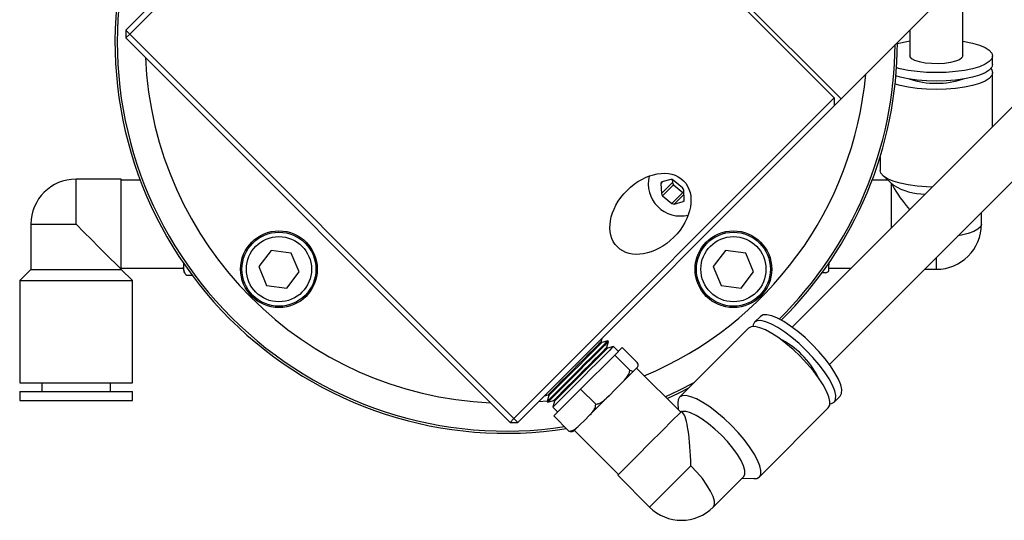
# Model space of a CAD drawing. Header units: inches. Extents: x 1.7 to 30.3, y 1.1 to 21.6.
# Tile 1 of 8: x 3.9 to 8.3, y 9.1 to 11.3. Entities that reach past the tile are written whole.
import ezdxf

# ---------------------------------------------------------------- set-up
doc = ezdxf.new("R2010")
doc.units = ezdxf.units.IN
doc.header["$MEASUREMENT"] = 0

msp = doc.modelspace()

# ---------------------------------------------------------------- linework, layer by layer
at = {"color": 7, "linetype": 'Continuous', "lineweight": 25}
for p, q in [((5.7888, 12.7114), (7.5424, 10.9578)), ((4.3426, 11.2652), (5.7575, 12.6801)), ((5.7929, 12.6801), (4.3603, 11.2475)), ((5.7929, 12.6801), (7.5111, 10.9619)), ((7.5424, 10.9578), (8.5893, 12.0047)), ((8.0858, 11.1495), (8.0858, 11.5012)), ((4.3603, 11.2475), (4.3426, 11.2652)), ((4.3426, 11.2652), (4.3426, 11.2299)), ((4.3603, 11.2475), (4.3426, 11.2299)), ((4.3603, 11.2475), (6.0785, 9.5293)), ((7.8496, 11.265), (7.8496, 11.1495)), ((6.0609, 9.5116), (4.3426, 11.2299)), ((8.2197, 11.1119), (8.2197, 11.1495)), ((8.2197, 10.8345), (8.2197, 11.0743)), ((8.4259, 11.0407), (7.3225, 9.9373)), ((6.0785, 9.5293), (7.5111, 10.9619)), ((7.5111, 10.9265), (6.0962, 9.5116)), ((7.5111, 10.9619), (7.5111, 10.9265)), ((7.5111, 10.9265), (7.5424, 10.9578)), ((7.4896, 9.7703), (8.5929, 10.8736)), ((7.7158, 10.6966), (7.7158, 10.6381)), ((7.7282, 10.6149), (7.7761, 10.5714)), ((4.3209, 10.5988), (4.1194, 10.5988)), ((4.1194, 10.3973), (4.1194, 10.5988)), ((4.3209, 10.1957), (4.3209, 10.5988)), ((4.4065, 10.5941), (4.3209, 10.5941)), ((6.7434, 10.5878), (6.7356, 10.5799)), ((6.7356, 10.5799), (6.7377, 10.5347)), ((6.787, 10.5839), (6.7377, 10.5347)), ((6.78, 10.5977), (6.7403, 10.5869)), ((6.7925, 10.574), (6.7433, 10.5247)), ((6.7863, 10.5971), (6.787, 10.5839)), ((6.8322, 10.5603), (6.7903, 10.5947)), ((6.7925, 10.574), (6.8344, 10.5395)), ((7.7511, 10.5941), (7.6806, 10.5941)), ((7.7662, 10.5805), (7.7662, 10.381)), ((6.8344, 10.5395), (6.7852, 10.4903)), ((6.8387, 10.5306), (6.7954, 10.4873)), ((6.8399, 10.5051), (6.8377, 10.5503)), ((6.7433, 10.5247), (6.7852, 10.4903)), ((6.7954, 10.4873), (6.8352, 10.4981)), ((6.8397, 10.5025), (6.8352, 10.4981)), ((8.1693, 10.3973), (8.1693, 10.45)), ((3.9178, 10.3973), (3.9178, 10.1955)), ((3.9178, 10.3973), (4.1194, 10.3973)), ((4.9922, 10.2801), (4.9369, 10.2079)), ((5.0824, 10.2682), (4.9922, 10.2801)), ((5.1172, 10.1842), (5.0824, 10.2682)), ((7.0252, 10.2801), (6.9699, 10.2079)), ((7.1153, 10.2682), (7.0252, 10.2801)), ((7.1501, 10.1842), (7.1153, 10.2682)), ((4.5997, 10.2237), (4.5997, 10.2054)), ((7.4874, 10.2237), (7.4874, 10.2156)), ((7.9677, 10.2485), (7.9677, 10.1957)), ((3.9178, 10.1955), (3.8674, 10.1451)), ((3.9178, 10.1955), (4.3209, 10.1955)), ((4.3209, 10.2004), (4.5997, 10.2004)), ((4.3209, 10.1955), (4.3209, 10.1957)), ((4.3713, 10.1451), (4.3209, 10.1955)), ((4.5997, 10.1962), (4.5997, 10.2054)), ((4.9369, 10.2079), (4.9717, 10.1239)), ((5.0619, 10.1121), (5.1172, 10.1842)), ((6.9699, 10.2079), (7.0047, 10.1239)), ((7.0948, 10.1121), (7.1501, 10.1842)), ((7.4723, 10.1792), (7.4559, 10.1792)), ((7.4874, 10.2059), (7.4874, 10.2156)), ((7.4874, 10.1963), (7.4874, 10.2059)), ((7.4874, 10.2004), (7.5856, 10.2004)), ((7.915, 10.1957), (7.9677, 10.1957)), ((3.8674, 10.1451), (3.8674, 9.6884)), ((3.8674, 10.1451), (4.3713, 10.1451)), ((4.3713, 9.6884), (4.3713, 10.1451)), ((4.611, 10.1726), (4.6123, 10.1716)), ((4.6148, 10.17), (4.638, 10.17)), ((4.9717, 10.1239), (5.0619, 10.1121)), ((7.0047, 10.1239), (7.0948, 10.1121)), ((7.1812, 9.9853), (7.1546, 9.9587)), ((7.1281, 9.9322), (6.8196, 9.6237)), ((6.4686, 9.8721), (6.473, 9.8883)), ((6.4719, 9.8688), (6.4686, 9.8721)), ((6.4978, 9.8758), (6.4719, 9.8688)), ((6.4939, 9.8469), (6.5008, 9.8727)), ((6.5008, 9.8728), (6.4978, 9.8758)), ((6.4972, 9.8436), (6.4939, 9.8469)), ((6.523, 9.8505), (6.4972, 9.8436)), ((6.5453, 9.8283), (6.5231, 9.8505)), ((6.5295, 9.8125), (6.5627, 9.8456)), ((6.63, 9.7784), (6.5627, 9.8456)), ((6.3767, 9.6597), (6.5295, 9.8125)), ((6.5968, 9.7452), (6.5295, 9.8125)), ((6.6181, 9.7451), (6.6241, 9.7511)), ((6.6241, 9.7511), (6.63, 9.7571)), ((6.8242, 9.557), (6.6271, 9.7541)), ((3.8674, 9.6884), (4.3713, 9.6884)), ((3.8674, 9.649), (3.8674, 9.6097)), ((3.8674, 9.649), (4.3713, 9.649)), ((3.9658, 9.6884), (3.9658, 9.649)), ((4.2729, 9.649), (4.2729, 9.6884)), ((4.3713, 9.6097), (4.3713, 9.649)), ((6.2571, 9.5401), (6.3767, 9.6597)), ((6.444, 9.5924), (6.3767, 9.6597)), ((6.5036, 9.6306), (6.5311, 9.6581)), ((6.5311, 9.6581), (6.5586, 9.6856)), ((3.8674, 9.6097), (4.3713, 9.6097)), ((6.1887, 9.6041), (6.2278, 9.6081)), ((6.2144, 9.6298), (6.2307, 9.6341)), ((6.2339, 9.6309), (6.227, 9.605)), ((6.227, 9.605), (6.23, 9.6019)), ((6.23, 9.602), (6.2559, 9.6089)), ((6.2307, 9.6341), (6.2339, 9.6309)), ((6.2592, 9.6056), (6.2523, 9.5797)), ((6.2559, 9.6089), (6.2592, 9.6056)), ((7.511, 9.6024), (7.5376, 9.629)), ((6.2522, 9.5797), (6.2745, 9.5574)), ((6.812, 9.5985), (6.8135, 9.5676)), ((6.8339, 9.5539), (6.8275, 9.5603)), ((7.176, 9.2674), (7.4844, 9.5758)), ((6.0785, 9.5293), (6.0609, 9.5116)), ((6.0785, 9.5293), (6.0962, 9.5116)), ((6.3244, 9.4728), (6.2571, 9.5401)), ((6.3734, 9.5004), (6.3949, 9.5219)), ((6.3949, 9.5219), (6.4164, 9.5435)), ((6.0609, 9.5116), (6.0962, 9.5116)), ((6.3487, 9.4757), (6.5458, 9.2786)), ((6.5424, 9.2753), (6.685, 9.1327)), ((6.97, 9.1327), (7.1063, 9.269)), ((7.0996, 9.2623), (7.1508, 9.2598))]:
    msp.add_line(p, q, dxfattribs=at)
at = {"color": 7, "linetype": 'Continuous', "lineweight": 25, "flags": 128}
for points in [[(8.0858, 11.2154), (8.0937, 11.2142), (8.1297, 11.2067), (8.1608, 11.1975), (8.1859, 11.1868), (8.2045, 11.175), (8.2159, 11.1624), (8.2197, 11.1495)], [(8.2197, 11.1495), (8.2159, 11.1365), (8.2045, 11.1239), (8.1859, 11.1121), (8.1608, 11.1015), (8.1297, 11.0923), (8.0937, 11.0848), (8.0539, 11.0793), (8.0115, 11.0759), (7.9677, 11.0748), (7.924, 11.0759), (7.8816, 11.0793), (7.8418, 11.0848), (7.8058, 11.0923), (7.7897, 11.0966)], [(8.0858, 11.1495), (8.0821, 11.1408), (8.0712, 11.1326), (8.0538, 11.1255), (8.031, 11.1199), (8.0042, 11.1162), (7.9752, 11.1145), (7.9456, 11.1151), (7.9174, 11.1178), (7.8924, 11.1225), (7.8722, 11.1289), (7.8579, 11.1366), (7.8506, 11.1451), (7.8496, 11.1495)], [(8.2197, 11.1119), (8.2159, 11.0989), (8.2045, 11.0863), (8.1859, 11.0745), (8.1608, 11.0639), (8.1297, 11.0546), (8.0937, 11.0472), (8.0539, 11.0417), (8.0115, 11.0383), (7.9677, 11.0372), (7.924, 11.0383), (7.8816, 11.0417), (7.8418, 11.0472), (7.8058, 11.0546), (7.7869, 11.0599)], [(8.2197, 11.0743), (8.2159, 11.0613), (8.2045, 11.0487), (8.1859, 11.0369), (8.1608, 11.0263), (8.1297, 11.017), (8.0937, 11.0096), (8.0539, 11.0041), (8.0115, 11.0007), (7.9677, 10.9996), (7.924, 11.0007), (7.8816, 11.0041), (7.8418, 11.0096), (7.8058, 11.017), (7.7833, 11.0234)], [(8.2116, 11.0931), (8.2159, 11.0872), (8.2197, 11.0743)], [(7.9488, 10.5636), (7.924, 10.5645), (7.8816, 10.5679), (7.8418, 10.5734), (7.8058, 10.5809), (7.7747, 10.5901), (7.7495, 10.6008), (7.731, 10.6126), (7.7196, 10.6251), (7.7158, 10.6381)], [(4.3209, 10.1957), (4.3179, 10.1988), (4.3088, 10.2078), (4.2939, 10.2227), (4.2738, 10.2429), (4.2489, 10.2677), (4.2201, 10.2965), (4.1883, 10.3283), (4.1544, 10.3623), (4.1194, 10.3973)], [(8.1693, 10.3973), (8.1654, 10.3856), (8.154, 10.3744), (8.1353, 10.3641), (8.1103, 10.355), (8.0797, 10.3476), (8.064, 10.3448)], [(7.511, 9.6024), (7.5174, 9.6143), (7.5183, 9.6312), (7.5135, 9.6527), (7.5032, 9.678), (7.4878, 9.7065), (7.4676, 9.7372), (7.4434, 9.7693), (7.4158, 9.8016), (7.3856, 9.8334), (7.3539, 9.8635), (7.3215, 9.8911), (7.2895, 9.9154), (7.2587, 9.9356), (7.2303, 9.951), (7.2049, 9.9613), (7.1834, 9.9661), (7.1665, 9.9652), (7.1546, 9.9587), (7.1482, 9.9469), (7.1471, 9.9397)], [(7.5376, 9.629), (7.544, 9.6409), (7.5449, 9.6578), (7.5401, 9.6793), (7.5298, 9.7046), (7.5144, 9.7331), (7.4942, 9.7638), (7.47, 9.7959), (7.4423, 9.8282), (7.4122, 9.86), (7.3805, 9.8901), (7.3481, 9.9177), (7.316, 9.942), (7.2853, 9.9621), (7.2569, 9.9776), (7.2315, 9.9879), (7.21, 9.9926), (7.1931, 9.9918), (7.1812, 9.9853), (7.1812, 9.9853)], [(7.4844, 9.5758), (7.4909, 9.5877), (7.4917, 9.6046), (7.4869, 9.6261), (7.4767, 9.6514), (7.4612, 9.6799), (7.441, 9.7106), (7.4168, 9.7427), (7.3892, 9.7751), (7.359, 9.8068), (7.3273, 9.8369), (7.2949, 9.8646), (7.2629, 9.8888), (7.2322, 9.909), (7.2037, 9.9244), (7.1783, 9.9347), (7.1569, 9.9395), (7.1399, 9.9386), (7.1281, 9.9322)], [(6.4978, 9.8758), (6.4971, 9.875), (6.4915, 9.8695), (6.4806, 9.8586), (6.4649, 9.8428), (6.445, 9.8229), (6.4217, 9.7996), (6.3959, 9.7739), (6.3688, 9.7468), (6.3415, 9.7195), (6.315, 9.693), (6.2904, 9.6684), (6.2688, 9.6468), (6.251, 9.629), (6.2378, 9.6158), (6.2297, 9.6077), (6.227, 9.605)], [(6.5008, 9.8728), (6.5001, 9.872), (6.4945, 9.8664), (6.4836, 9.8555), (6.4679, 9.8398), (6.448, 9.8199), (6.4247, 9.7966), (6.399, 9.7709), (6.3719, 9.7438), (6.3445, 9.7164), (6.318, 9.6899), (6.2935, 9.6654), (6.2718, 9.6438), (6.2541, 9.626), (6.2408, 9.6128), (6.2327, 9.6046), (6.23, 9.6019)], [(6.4686, 9.8721), (6.4676, 9.8711), (6.4615, 9.8649), (6.4501, 9.8536), (6.434, 9.8375), (6.414, 9.8175), (6.391, 9.7945), (6.3661, 9.7696), (6.3404, 9.7438), (6.3151, 9.7186), (6.2914, 9.6949), (6.2705, 9.6739), (6.2532, 9.6567), (6.2405, 9.644), (6.2329, 9.6363), (6.2307, 9.6341)], [(6.4719, 9.8688), (6.4709, 9.8678), (6.4647, 9.8617), (6.4534, 9.8503), (6.4373, 9.8342), (6.4173, 9.8142), (6.3943, 9.7912), (6.3694, 9.7663), (6.3436, 9.7406), (6.3184, 9.7153), (6.2947, 9.6916), (6.2737, 9.6707), (6.2565, 9.6534), (6.2438, 9.6407), (6.2361, 9.6331), (6.2339, 9.6309)], [(6.5231, 9.8505), (6.5223, 9.8498), (6.5167, 9.8442), (6.5058, 9.8333), (6.4901, 9.8176), (6.4702, 9.7977), (6.4469, 9.7744), (6.4212, 9.7487), (6.3941, 9.7216), (6.3667, 9.6942), (6.3402, 9.6677), (6.3157, 9.6431), (6.2941, 9.6215), (6.2763, 9.6038), (6.2631, 9.5905), (6.2549, 9.5824), (6.2522, 9.5797)], [(6.4939, 9.8469), (6.4929, 9.8458), (6.4867, 9.8397), (6.4754, 9.8283), (6.4593, 9.8123), (6.4393, 9.7923), (6.4163, 9.7693), (6.3913, 9.7443), (6.3656, 9.7186), (6.3403, 9.6933), (6.3167, 9.6696), (6.2957, 9.6487), (6.2785, 9.6314), (6.2657, 9.6187), (6.2581, 9.6111), (6.2559, 9.6089)], [(6.4972, 9.8436), (6.4961, 9.8425), (6.49, 9.8364), (6.4786, 9.8251), (6.4626, 9.809), (6.4426, 9.789), (6.4196, 9.766), (6.3946, 9.741), (6.3689, 9.7153), (6.3436, 9.69), (6.3199, 9.6664), (6.299, 9.6454), (6.2818, 9.6282), (6.269, 9.6154), (6.2614, 9.6078), (6.2592, 9.6056)], [(6.6181, 9.7451), (6.6131, 9.7402), (6.6074, 9.7344), (6.6009, 9.7279), (6.5937, 9.7207), (6.5858, 9.7128), (6.5773, 9.7043), (6.5682, 9.6952), (6.5586, 9.6856)], [(6.8859, 9.69), (6.8131, 9.652), (6.7561, 9.6251)], [(6.7636, 9.6175), (6.8175, 9.643), (6.8612, 9.6653)], [(6.5036, 9.6306), (6.4923, 9.6193), (6.481, 9.608), (6.4697, 9.5967), (6.4585, 9.5856), (6.4475, 9.5746), (6.4368, 9.5639), (6.4264, 9.5535), (6.4164, 9.5435)], [(7.176, 9.2674), (7.1824, 9.2793), (7.1833, 9.2962), (7.1785, 9.3177), (7.1682, 9.343), (7.1528, 9.3715), (7.1326, 9.4022), (7.1084, 9.4343), (7.0808, 9.4666), (7.0506, 9.4984), (7.0189, 9.5285), (6.9865, 9.5561), (6.9545, 9.5804), (6.9237, 9.6005), (6.8953, 9.616), (6.8699, 9.6263), (6.8484, 9.6311), (6.8315, 9.6302), (6.8196, 9.6237), (6.8132, 9.6119), (6.812, 9.5985)], [(7.4919, 9.5948), (7.4991, 9.5959), (7.511, 9.6024)], [(6.8275, 9.5603), (6.8269, 9.5597), (6.8216, 9.5545), (6.8111, 9.5439), (6.7957, 9.5286), (6.7761, 9.5089), (6.753, 9.4858), (6.7272, 9.4601), (6.6999, 9.4327), (6.6719, 9.4047), (6.6445, 9.3773), (6.6186, 9.3514), (6.5953, 9.3281), (6.5754, 9.3082), (6.5597, 9.2925), (6.5488, 9.2817), (6.5432, 9.2761), (6.5424, 9.2753)], [(7.1063, 9.269), (7.1118, 9.28), (7.1116, 9.296), (7.1058, 9.3165), (7.0944, 9.3406), (7.0781, 9.3675), (7.0574, 9.396), (7.033, 9.4252), (7.006, 9.4538), (6.9774, 9.4808), (6.9483, 9.5051), (6.9197, 9.5259), (6.8929, 9.5422), (6.8687, 9.5535), (6.8483, 9.5594), (6.8322, 9.5596), (6.8291, 9.5588)], [(6.3734, 9.5004), (6.367, 9.4941), (6.3614, 9.4885), (6.3567, 9.4837), (6.3527, 9.4798), (6.3496, 9.4767), (6.3474, 9.4745), (6.3461, 9.4732), (6.3457, 9.4727)], [(6.8698, 9.3175), (6.8424, 9.2902), (6.8145, 9.2622), (6.787, 9.2348), (6.7611, 9.2089), (6.7378, 9.1856), (6.7179, 9.1657), (6.7022, 9.15), (6.6914, 9.1391), (6.6858, 9.1335), (6.685, 9.1327)], [(6.97, 9.1327), (6.9755, 9.1437), (6.9754, 9.1598), (6.9695, 9.1802), (6.9582, 9.2044), (6.9418, 9.2312), (6.9211, 9.2598), (6.8968, 9.2889), (6.8698, 9.3175)], [(7.1508, 9.2598), (7.1641, 9.2609), (7.176, 9.2674)]]:
    msp.add_lwpolyline(points, dxfattribs=at)
at = {"color": 7, "linetype": 'Continuous', "lineweight": 25}
for centre, radius in [((5.0271, 10.1961), 0.1715), ((5.0271, 10.1961), 0.1654), ((7.06, 10.1961), 0.1715), ((7.06, 10.1961), 0.1654), ((5.0271, 10.1961), 0.1457), ((7.06, 10.1961), 0.1457)]:
    msp.add_circle(centre, radius, dxfattribs=at)
for centre, radius, start, end in [((6.0435, 11.2125), 1.75, 171.3033, 278.8808), ((6.0435, 11.2125), 1.74, 171.5456, 278.6401), ((6.0435, 11.2125), 1.74, 314.5935, 359.6015), ((6.0435, 11.2125), 1.75, 314.6943, 359.8812), ((7.9231, 10.7355), 0.4855, 98.7008, 105.4757), ((6.0435, 11.2125), 1.615, 182.4891, 267.5109), ((6.0435, 11.2125), 1.615, 292.4765, 354.8431), ((7.9677, 11.4206), 0.3934, 252.0141, 287.9859), ((4.1194, 10.3973), 0.2016, 90, 180), ((6.8229, 10.5777), 0.1437, 165.9128, 284.0872), ((6.742, 10.5807), 0.00649, 105.6481, 186.5828), ((6.7822, 10.586), 0.0119, 47.3474, 100.3319), ((6.8013, 10.5854), 0.0144, 185.7843, 232.1906), ((7.9144, 10.795), 0.2629, 238.2558, 270.6326), ((6.7521, 10.5362), 0.0144, 185.7829, 232.1914), ((6.8234, 10.5489), 0.0144, 5.7827, 52.1923), ((6.8441, 10.5511), 0.0151, 230.2737, 247.7809), ((6.7933, 10.4991), 0.0119, 227.3484, 280.3309), ((6.8335, 10.5043), 0.00649, 285.6504, 6.5813), ((7.9677, 10.3973), 0.2016, 270, 0), ((4.63, 10.1962), 0.0303, 180, 217.2418), ((7.0879, 9.5357), 0.3934, 27.014, 62.9859), ((6.8275, 9.2753), 0.2016, 225, 315)]:
    msp.add_arc(centre, radius, start, end, dxfattribs=at)
msp.add_ellipse((6.6888, 10.4436), major_axis=(0.148, 0.148), ratio=0.707107, dxfattribs=at)
for centre, major_axis, start_param, end_param in [((7.9677, 10.3973), (-0.1993, 0.1993), 0.305167, 1.087396), ((6.8275, 9.2753), (0, 0.2818), 4.862866, 6.132708)]:
    msp.add_ellipse(centre, major_axis=major_axis, ratio=0.151623, start_param=start_param, end_param=end_param, dxfattribs=at)
for points, knots in [([(4.5997, 10.2054), (4.5997, 10.2048), (4.5997, 10.1984), (4.6006, 10.1885), (4.6054, 10.1769), (4.6121, 10.1719), (4.6148, 10.17)], [0, 0, 0, 0, 0.0528738, 0.5179565, 0.8096554, 1, 1, 1, 1]), ([(7.4723, 10.1792), (7.4751, 10.1802), (7.4843, 10.1836), (7.487, 10.1897), (7.4873, 10.1944), (7.4874, 10.1963)], [0, 0, 0, 0, 0.2043353, 0.6733019, 1, 1, 1, 1]), ([(6.63, 9.7571), (6.6302, 9.7573), (6.6321, 9.7592), (6.6345, 9.7628), (6.6345, 9.7697), (6.6313, 9.7759), (6.63, 9.7784)], [0, 0, 0, 0, 0.052876, 0.51796, 0.809658, 1, 1, 1, 1]), ([(6.5586, 9.6856), (6.5595, 9.6865), (6.5682, 9.6953), (6.5813, 9.7096), (6.5939, 9.729), (6.596, 9.7406), (6.5968, 9.7452)], [0, 0, 0, 0, 0.052977, 0.518036, 0.809719, 1, 1, 1, 1]), ([(6.5968, 9.7452), (6.5994, 9.7439), (6.608, 9.7394), (6.6137, 9.7413), (6.6168, 9.744), (6.6181, 9.7451)], [0, 0, 0, 0, 0.204336, 0.673303, 1, 1, 1, 1]), ([(6.444, 9.5924), (6.4489, 9.5934), (6.4651, 9.5965), (6.4844, 9.6121), (6.498, 9.6252), (6.5036, 9.6306)], [0, 0, 0, 0, 0.204357, 0.673362, 1, 1, 1, 1]), ([(6.4164, 9.5435), (6.4171, 9.5442), (6.424, 9.551), (6.434, 9.5623), (6.4432, 9.5783), (6.4438, 9.5884), (6.444, 9.5924)], [0, 0, 0, 0, 0.052873, 0.517957, 0.809655, 1, 1, 1, 1]), ([(6.3244, 9.4728), (6.3287, 9.4731), (6.3427, 9.4742), (6.3583, 9.4859), (6.369, 9.4962), (6.3734, 9.5004)], [0, 0, 0, 0, 0.2043362, 0.6733052, 1, 1, 1, 1]), ([(6.3457, 9.4727), (6.3455, 9.4725), (6.3436, 9.4707), (6.34, 9.4683), (6.3331, 9.4682), (6.3269, 9.4715), (6.3244, 9.4728)], [0, 0, 0, 0, 0.0528716, 0.5179573, 0.8096563, 1, 1, 1, 1])]:
    msp.add_open_spline(points, degree=3, knots=knots, dxfattribs=at)

doc.saveas('drawing.dxf')
